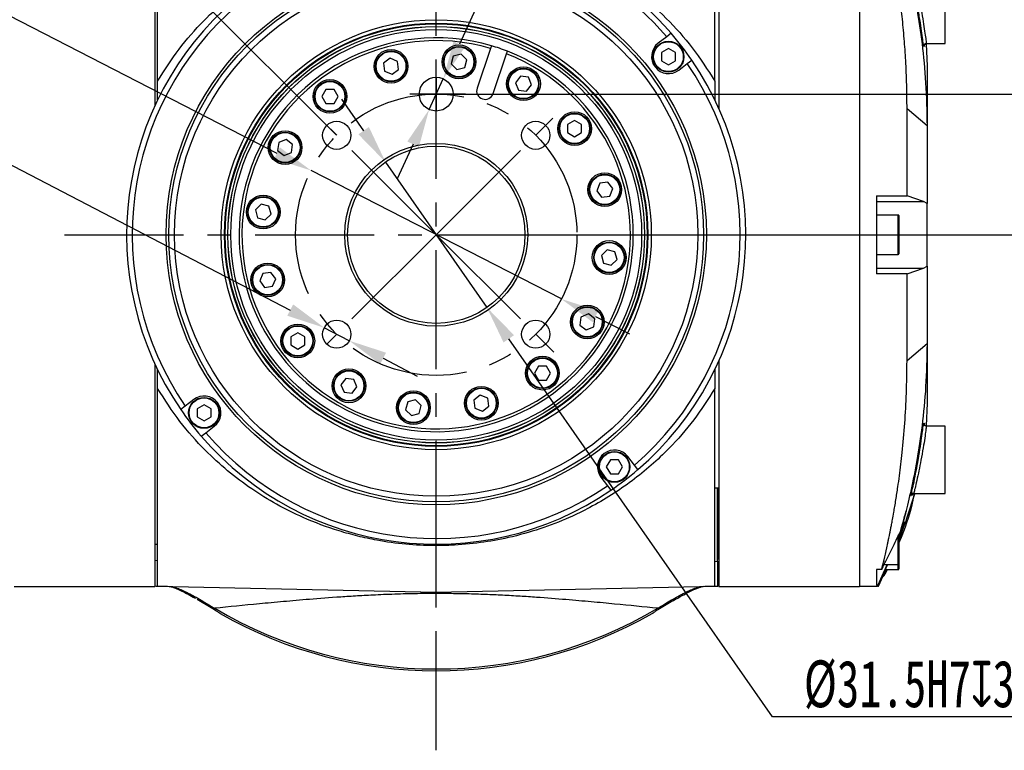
# Model space of a CAD drawing. Header units: millimetres. Extents: x 1654 to 2248, y 5204 to 5624.
# Tile 71 of 81: x 2052 to 2157, y 5286 to 5364. Entities that reach past the tile are written whole.
import ezdxf

# ---------------------------------------------------------------- set-up
doc = ezdxf.new("R2010")
doc.units = ezdxf.units.MM
doc.header["$PDSIZE"] = -1
doc.linetypes.add('CENTERX2', pattern=[20.32, 12.7, -2.54, 2.54, -2.54])
for name, color, linetype in [('运动空间02尺寸标注', 3, 'Continuous'), ('运动空间04中心线', 1, 'Continuous'), ('运动空间05模型', 7, 'Continuous')]:
    doc.layers.add(name, color=color, linetype=linetype)
doc.styles.add('SLDTEXTSTYLE0', font='TXT', dxfattribs={"width": 0.7})
doc.dimstyles.new('SLDDIMSTYLE1', dxfattribs={"dimtxt": 5, "dimasz": 4.08, "dimexe": 1, "dimexo": 0.0625, "dimgap": 0.875, "dimtad": 1, "dimlfac": 10, "dimrnd": 1e-09, "dimzin": 12, "dimdsep": 46, "dimtxsty": 'SLDTEXTSTYLE0', "dimsah": 1, "dimcen": 0.09, "dimadec": 0, "dimazin": 3, "dimtfac": 1, "dimtdec": 3, "dimtofl": 0, "dimtmove": 0, "dimatfit": 3, "dimfxl": 1, "dimfrac": 2, "dimtolj": 1, "dimtzin": 12, "dimarcsym": 0})

# ---------------------------------------------------------------- blocks, each defined once
blk = doc.blocks.new('*D145')
at = {"layer": 'Defpoints', "color": 0}
for p in [(2081.12, 5399.59), (2097.14, 5373.88), (2086.29, 5351.32), (2096.89, 5340.72), (2096.89, 5340.72)]:
    blk.add_point(p, dxfattribs=at)
at = {"layer": '运动空间02尺寸标注', "color": 0, "lineweight": -2}
for p, q in [((2097.14, 5373.94), (2097.35, 5402.66)), ((2086.24, 5351.37), (2053.09, 5384.52))]:
    blk.add_line(p, q, dxfattribs=at)
blk.add_arc((2096.89, 5340.72), 60.95, 93.4164, 131.1637, dxfattribs=at)
at = {"layer": '运动空间02尺寸标注', "color": 0}
for points in [[(2093.28, 5400.88), (2093.24, 5402.24), (2097.34, 5401.66)], [(2056.31, 5387.1), (2057.24, 5386.1), (2053.8, 5383.81)]]:
    blk.add_solid(points, dxfattribs=at)
at = {"layer": '运动空间02尺寸标注', "color": 0, "insert": (2072.5, 5400.23), "char_height": 5, "attachment_point": 5, "rotation": 22.2901, "style": 'SLDTEXTSTYLE0'}
blk.add_mtext('\\A1;45%%d', dxfattribs=at)
blk = doc.blocks.new('*D146')
at = {"layer": 'Defpoints', "color": 0}
for p in [(2083.55, 5347.57), (2110.24, 5333.87)]:
    blk.add_point(p, dxfattribs=at)
at = {"layer": '运动空间02尺寸标注', "color": 0, "lineweight": -2}
for p, q in [((2012.75, 5373.89), (2032.29, 5373.89)), ((2032.29, 5373.89), (2079.92, 5349.43)), ((2110.24, 5333.87), (2083.55, 5347.57)), ((2113.87, 5332), (2117.5, 5330.14))]:
    blk.add_line(p, q, dxfattribs=at)
at = {"layer": '运动空间02尺寸标注', "color": 0}
for points in [[(2079.61, 5348.83), (2080.23, 5350.04), (2083.55, 5347.57)], [(2114.18, 5332.61), (2113.56, 5331.4), (2110.24, 5333.87)]]:
    blk.add_solid(points, dxfattribs=at)
at = {"layer": '运动空间02尺寸标注', "color": 0, "insert": (2022.09, 5377.27), "char_height": 5, "attachment_point": 5, "style": 'SLDTEXTSTYLE0'}
blk.add_mtext('\\A1;%%c50%%p0.1', dxfattribs=at)
blk = doc.blocks.new('*D147')
at = {"layer": 'Defpoints', "color": 0}
for p in [(2096.89, 5355.72), (2096.89, 5340.72), (2160.88, 5340.72)]:
    blk.add_point(p, dxfattribs=at)
at = {"layer": '运动空间02尺寸标注', "color": 0, "lineweight": -2}
for p, q in [((2160.88, 5355.72), (2160.88, 5387.33)), ((2096.96, 5355.72), (2161.88, 5355.72)), ((2160.88, 5351.64), (2160.88, 5344.8)), ((2096.96, 5340.72), (2161.88, 5340.72))]:
    blk.add_line(p, q, dxfattribs=at)
at = {"layer": '运动空间02尺寸标注', "color": 0}
for points in [[(2161.56, 5351.64), (2160.2, 5351.64), (2160.88, 5355.72)], [(2160.2, 5344.8), (2161.56, 5344.8), (2160.88, 5340.72)]]:
    blk.add_solid(points, dxfattribs=at)
at = {"layer": '运动空间02尺寸标注', "color": 0, "insert": (2157.51, 5376.54), "char_height": 5, "attachment_point": 5, "rotation": 90, "style": 'SLDTEXTSTYLE0'}
blk.add_mtext('\\A1;25%%p0.02', dxfattribs=at)
blk = doc.blocks.new('*D148')
at = {"layer": 'Defpoints', "color": 0}
for p in [(2084.96, 5330.8), (2087.62, 5329.42)]:
    blk.add_point(p, dxfattribs=at)
at = {"layer": '运动空间02尺寸标注', "color": 0, "lineweight": -2}
for p, q in [((2001.23, 5353.66), (2040.99, 5353.66)), ((2040.99, 5353.66), (2081.34, 5332.69)), ((2087.62, 5329.42), (2084.96, 5330.8)), ((2091.24, 5327.54), (2094.86, 5325.65))]:
    blk.add_line(p, q, dxfattribs=at)
at = {"layer": '运动空间02尺寸标注', "color": 0}
for points in [[(2081.02, 5332.08), (2081.65, 5333.29), (2084.96, 5330.8)], [(2091.55, 5328.14), (2090.92, 5326.93), (2087.62, 5329.42)]]:
    blk.add_solid(points, dxfattribs=at)
at = {"layer": '运动空间02尺寸标注', "color": 0, "insert": (2020.67, 5357.84), "char_height": 5, "attachment_point": 5, "style": 'SLDTEXTSTYLE0'}
blk.add_mtext('\\A1;4-M6{\\famgdt|b0|i0|c0|p0;x}{8（均布）}', dxfattribs=at)
blk = doc.blocks.new('*D149')
at = {"layer": 'Defpoints', "color": 0}
for p in [(2097.65, 5357.35), (2096.14, 5354.08)]:
    blk.add_point(p, dxfattribs=at)
at = {"layer": '运动空间02尺寸标注', "color": 0, "lineweight": -2}
for p, q in [((2116.32, 5397.87), (2099.36, 5361.06)), ((2137.73, 5397.87), (2116.32, 5397.87)), ((2096.14, 5354.08), (2097.65, 5357.35)), ((2094.43, 5350.38), (2092.72, 5346.67))]:
    blk.add_line(p, q, dxfattribs=at)
at = {"layer": '运动空间02尺寸标注', "color": 0}
for points in [[(2098.74, 5361.34), (2099.97, 5360.77), (2097.65, 5357.35)], [(2095.05, 5350.09), (2093.81, 5350.66), (2096.14, 5354.08)]]:
    blk.add_solid(points, dxfattribs=at)
at = {"layer": '运动空间02尺寸标注', "color": 0, "insert": (2127.46, 5401.3), "char_height": 5, "attachment_point": 5, "style": 'SLDTEXTSTYLE0'}
blk.add_mtext('\\A1;%%c6H7{\\famgdt|b0|i0|c0|p0;x}{7}', dxfattribs=at)
blk = doc.blocks.new('*D150')
at = {"layer": 'Defpoints', "color": 0}
for p in [(2091.49, 5348.47), (2102.3, 5332.96)]:
    blk.add_point(p, dxfattribs=at)
at = {"layer": '运动空间02尺寸标注', "color": 0, "lineweight": -2}
for p, q in [((2089.16, 5351.82), (2086.82, 5355.17)), ((2091.49, 5348.47), (2102.3, 5332.96)), ((2132.74, 5289.29), (2104.63, 5329.62)), ((2165.81, 5289.29), (2132.74, 5289.29))]:
    blk.add_line(p, q, dxfattribs=at)
at = {"layer": '运动空间02尺寸标注', "color": 0}
for points in [[(2088.6, 5351.43), (2089.72, 5352.21), (2091.49, 5348.47)], [(2105.19, 5330.01), (2104.07, 5329.23), (2102.3, 5332.96)]]:
    blk.add_solid(points, dxfattribs=at)
at = {"layer": '运动空间02尺寸标注', "color": 0, "insert": (2149.71, 5292.72), "char_height": 5, "attachment_point": 5, "style": 'SLDTEXTSTYLE0'}
blk.add_mtext('\\A1;%%c31.5H7{\\famgdt|b0|i0|c0|p0;x}{3.5}', dxfattribs=at)

msp = doc.modelspace()

# ---------------------------------------------------------------- linework, layer by layer
at = {"layer": '运动空间04中心线', "color": 1, "linetype": 'CENTERX2'}
for p, q in [((2096.893769, 5285.733829), (2096.893769, 5390.747307)), ((2057.263047, 5340.717598), (2136.023155, 5340.717598))]:
    msp.add_line(p, q, dxfattribs=at)
at = {"layer": '运动空间04中心线', "linetype": 'CENTERX2'}
for p, q in [((2096.893769, 5357.517598), (2096.893769, 5353.917598)), ((2099.999498, 5355.717598), (2094.083928, 5355.717598)), ((2107.500371, 5351.3242), (2109.320322, 5353.144151)), ((2096.893769, 5340.717598), (2086.287167, 5351.3242)), ((2096.893769, 5340.717598), (2107.500371, 5351.3242)), ((2096.893769, 5340.717598), (2086.287167, 5330.110996)), ((2096.893769, 5340.717598), (2107.500371, 5330.110996)), ((2086.287167, 5330.110996), (2085.226507, 5329.050336)), ((2107.500371, 5330.110996), (2109.417313, 5328.194054))]:
    msp.add_line(p, q, dxfattribs=at)
msp.add_circle((2096.893769, 5340.717598), 15, dxfattribs=at)
at = {"layer": '运动空间05模型', "color": 7, "linetype": 'Continuous', "lineweight": 25}
for p, q in [((2066.893768, 5378.206796), (2066.893768, 5354.465325)), ((2126.593769, 5357.106177), (2126.593769, 5378.195472)), ((2127.013769, 5378.217598), (2127.013769, 5354.200387)), ((2142.013768, 5378.217598), (2142.013768, 5303.217596)), ((2067.193769, 5357.106177), (2067.193769, 5377.285721)), ((2151.13377, 5361.117597), (2151.13377, 5364.717598)), ((2121.462949, 5361.839042), (2120.550622, 5361.13899)), ((2121.939682, 5362.204855), (2121.462949, 5361.839042)), ((2102.689037, 5360.589812), (2101.248851, 5356.347162)), ((2102.785559, 5360.874155), (2102.689037, 5360.589812)), ((2121.646394, 5360.571955), (2120.900746, 5360.141455)), ((2122.392041, 5360.141455), (2121.646394, 5360.571955)), ((2149.106727, 5361.086984), (2149.213769, 5358.681936)), ((2149.139047, 5361.117597), (2151.13377, 5361.117597)), ((2091.967352, 5359.537453), (2091.284274, 5359.013309)), ((2092.762812, 5359.207963), (2091.967352, 5359.537453)), ((2098.712737, 5359.767292), (2098.489894, 5358.935629)), ((2099.544399, 5359.990135), (2098.712737, 5359.767292)), ((2100.153218, 5359.381316), (2099.544399, 5359.990135)), ((2099.930375, 5358.549654), (2100.153218, 5359.381316)), ((2102.953325, 5355.76857), (2104.393511, 5360.011221)), ((2104.393511, 5360.011221), (2104.490033, 5360.295565)), ((2120.900746, 5360.141455), (2120.900746, 5359.280455)), ((2122.392041, 5359.280455), (2122.392041, 5360.141455)), ((2123.65449, 5358.982971), (2124.131224, 5359.348782)), ((2091.284274, 5359.013309), (2091.396657, 5358.159675)), ((2092.192118, 5357.830185), (2092.875195, 5358.354328)), ((2092.875195, 5358.354328), (2092.762812, 5359.207963)), ((2098.489894, 5358.935629), (2099.098713, 5358.32681)), ((2099.098713, 5358.32681), (2099.930375, 5358.549654)), ((2120.900746, 5359.280455), (2121.646394, 5358.849955)), ((2121.646394, 5358.849955), (2122.392041, 5359.280455)), ((2122.742163, 5358.282919), (2123.65449, 5358.982971)), ((2091.396657, 5358.159675), (2092.192118, 5357.830185)), ((2105.864279, 5357.621131), (2105.340135, 5356.938054)), ((2106.717912, 5357.508747), (2105.864279, 5357.621131)), ((2107.047403, 5356.713288), (2106.717912, 5357.508747)), ((2085.140306, 5356.219619), (2084.709806, 5355.47397)), ((2086.001307, 5356.219619), (2085.140306, 5356.219619)), ((2086.431807, 5355.47397), (2086.001307, 5356.219619)), ((2105.340135, 5356.938054), (2105.669625, 5356.142593)), ((2105.669625, 5356.142593), (2106.52326, 5356.03021)), ((2106.52326, 5356.03021), (2107.047403, 5356.713288)), ((2084.709806, 5355.47397), (2085.140306, 5354.728323)), ((2086.001307, 5354.728323), (2086.431807, 5355.47397)), ((2085.140306, 5354.728323), (2086.001307, 5354.728323)), ((2147.082723, 5344.868697), (2147.082723, 5354.151439)), ((2149.213769, 5352.334164), (2147.082723, 5354.151439)), ((2111.650141, 5352.901561), (2110.904493, 5352.47106)), ((2110.904493, 5352.47106), (2110.904493, 5351.61006)), ((2112.395789, 5352.47106), (2111.650141, 5352.901561)), ((2112.395789, 5351.61006), (2112.395789, 5352.47106)), ((2149.213769, 5352.334164), (2149.213769, 5344.056812)), ((2110.904493, 5351.61006), (2111.650141, 5351.179561)), ((2111.650141, 5351.179561), (2112.395789, 5351.61006)), ((2080.102619, 5350.541742), (2079.990236, 5349.688108)), ((2080.89808, 5350.871232), (2080.102619, 5350.541742)), ((2081.581157, 5350.347088), (2080.89808, 5350.871232)), ((2081.468774, 5349.493455), (2081.581157, 5350.347088)), ((2079.990236, 5349.688108), (2080.673313, 5349.163964)), ((2080.673313, 5349.163964), (2081.468774, 5349.493455)), ((2114.335845, 5346.21471), (2114.006355, 5345.419249)), ((2115.18948, 5346.327093), (2114.335845, 5346.21471)), ((2115.713624, 5345.644015), (2115.18948, 5346.327093)), ((2115.384133, 5344.848555), (2115.713624, 5345.644015)), ((2114.006355, 5345.419249), (2114.530499, 5344.736172)), ((2114.530499, 5344.736172), (2115.384133, 5344.848555)), ((2143.813767, 5344.868697), (2147.082723, 5344.868697)), ((2143.813767, 5344.868697), (2143.813767, 5336.566499)), ((2148.851126, 5344.282563), (2147.082723, 5344.868697)), ((2078.230051, 5343.977047), (2077.621232, 5343.368229)), ((2079.061715, 5343.754204), (2078.230051, 5343.977047)), ((2079.284557, 5342.922542), (2079.061715, 5343.754204)), ((2143.813767, 5344.282563), (2148.851126, 5344.282563)), ((2149.213769, 5344.056812), (2148.851126, 5344.282563)), ((2149.213769, 5337.378384), (2149.213769, 5344.056812)), ((2077.621232, 5343.368229), (2077.844077, 5342.536566)), ((2077.844077, 5342.536566), (2078.675738, 5342.313723)), ((2078.675738, 5342.313723), (2079.284557, 5342.922542)), ((2146.153771, 5342.817598), (2143.813767, 5342.817598)), ((2146.213768, 5342.757598), (2146.213768, 5339.30957)), ((2115.111801, 5339.121473), (2114.502982, 5338.512654)), ((2114.502982, 5338.512654), (2114.725824, 5337.680992)), ((2115.943462, 5338.89863), (2115.111801, 5339.121473)), ((2116.166306, 5338.066968), (2115.943462, 5338.89863)), ((2143.813767, 5338.617598), (2146.153771, 5338.617598)), ((2146.213768, 5339.30957), (2146.213768, 5338.677598)), ((2114.725824, 5337.680992), (2115.557487, 5337.458149)), ((2115.557487, 5337.458149), (2116.166306, 5338.066968)), ((2148.851126, 5337.152633), (2149.213769, 5337.378384)), ((2149.213769, 5337.378384), (2149.213769, 5329.101033)), ((2078.403404, 5336.586641), (2078.073915, 5335.791181)), ((2079.25704, 5336.699024), (2078.403404, 5336.586641)), ((2079.781182, 5336.015947), (2079.25704, 5336.699024)), ((2143.813767, 5337.152633), (2148.851126, 5337.152633)), ((2147.082723, 5336.566499), (2143.813767, 5336.566499)), ((2147.082723, 5336.566499), (2148.851126, 5337.152633)), ((2147.082723, 5327.283758), (2147.082723, 5336.566499)), ((2078.073915, 5335.791181), (2078.598059, 5335.108103)), ((2078.598059, 5335.108103), (2079.451692, 5335.220487)), ((2079.451692, 5335.220487), (2079.781182, 5336.015947)), ((2113.114224, 5332.271233), (2112.318764, 5331.941742)), ((2113.797301, 5331.747089), (2113.114224, 5332.271233)), ((2112.318764, 5331.941742), (2112.206382, 5331.088108)), ((2112.206382, 5331.088108), (2112.889459, 5330.563964)), ((2113.684919, 5330.893455), (2113.797301, 5331.747089)), ((2082.137397, 5330.255635), (2081.39175, 5329.825135)), ((2082.883044, 5329.825135), (2082.137397, 5330.255635)), ((2112.889459, 5330.563964), (2113.684919, 5330.893455)), ((2081.39175, 5329.825135), (2081.39175, 5328.964136)), ((2081.39175, 5328.964136), (2082.137397, 5328.533636)), ((2082.137397, 5328.533636), (2082.883044, 5328.964136)), ((2082.883044, 5328.964136), (2082.883044, 5329.825135)), ((2149.213769, 5329.101033), (2147.082723, 5327.283758)), ((2066.893768, 5326.969871), (2066.893768, 5303.217596)), ((2127.013769, 5327.23481), (2127.013769, 5303.217596)), ((2107.786232, 5326.706874), (2107.355732, 5325.961226)), ((2107.355732, 5325.961226), (2107.786232, 5325.215578)), ((2108.647231, 5326.706874), (2107.786232, 5326.706874)), ((2109.077731, 5325.961226), (2108.647231, 5326.706874)), ((2108.647231, 5325.215578), (2109.077731, 5325.961226)), ((2087.264279, 5325.404985), (2086.740135, 5324.721908)), ((2086.740135, 5324.721908), (2087.069625, 5323.926448)), ((2088.117913, 5325.292603), (2087.264279, 5325.404985)), ((2088.447403, 5324.497143), (2088.117913, 5325.292603)), ((2107.786232, 5325.215578), (2108.647231, 5325.215578)), ((2067.193769, 5303.239724), (2067.193769, 5324.32902)), ((2087.069625, 5323.926448), (2087.923259, 5323.814066)), ((2087.923259, 5323.814066), (2088.447403, 5324.497143)), ((2101.59542, 5323.605012), (2100.912343, 5323.080868)), ((2102.39088, 5323.275522), (2101.59542, 5323.605012)), ((2126.593769, 5303.239724), (2126.593769, 5324.32902)), ((2071.045374, 5323.152277), (2070.133048, 5322.452226)), ((2072.141144, 5322.585242), (2071.395496, 5322.154743)), ((2072.886793, 5322.154743), (2072.141144, 5322.585242)), ((2093.857163, 5322.885542), (2093.63432, 5322.05388)), ((2094.688825, 5323.108385), (2093.857163, 5322.885542)), ((2095.297644, 5322.499567), (2094.688825, 5323.108385)), ((2100.912343, 5323.080868), (2101.024726, 5322.227234)), ((2102.503264, 5322.421888), (2102.39088, 5323.275522)), ((2149.213769, 5322.753262), (2149.110696, 5320.346755)), ((2070.133048, 5322.452226), (2069.656314, 5322.086413)), ((2071.395496, 5322.154743), (2071.395496, 5321.293742)), ((2072.886793, 5321.293742), (2072.886793, 5322.154743)), ((2093.63432, 5322.05388), (2094.243139, 5321.445061)), ((2094.243139, 5321.445061), (2095.074801, 5321.667904)), ((2095.074801, 5321.667904), (2095.297644, 5322.499567)), ((2101.024726, 5322.227234), (2101.820186, 5321.897745)), ((2101.820186, 5321.897745), (2102.503264, 5322.421888)), ((2071.395496, 5321.293742), (2072.141144, 5320.863241)), ((2072.141144, 5320.863241), (2072.886793, 5321.293742)), ((2071.847855, 5319.230341), (2072.324589, 5319.596154)), ((2072.324589, 5319.596154), (2073.236915, 5320.296207)), ((2151.13377, 5320.317597), (2149.138739, 5320.317597)), ((2151.13377, 5316.717599), (2151.13377, 5320.317597)), ((2115.456625, 5316.710623), (2115.026125, 5315.964973)), ((2116.317626, 5316.710623), (2115.456625, 5316.710623)), ((2116.748126, 5315.964973), (2116.317626, 5316.710623)), ((2118.015215, 5316.148418), (2117.31516, 5317.060745)), ((2151.13377, 5313.117598), (2151.13377, 5316.717599)), ((2115.026125, 5315.964973), (2115.456625, 5315.219326)), ((2115.456625, 5315.219326), (2116.317626, 5315.219326)), ((2116.317626, 5315.219326), (2116.748126, 5315.964973)), ((2118.381026, 5315.671685), (2118.015215, 5316.148418)), ((2114.45909, 5314.869204), (2115.159142, 5313.956877)), ((2115.159142, 5313.956877), (2115.524954, 5313.480143)), ((2126.593769, 5313.717597), (2127.013769, 5313.717597)), ((2126.893769, 5313.717597), (2126.893769, 5307.732947)), ((2147.902196, 5313.174546), (2147.042704, 5310.440537)), ((2147.630747, 5313.060856), (2147.661848, 5313.195718)), ((2147.801412, 5313.117598), (2151.13377, 5313.117598)), ((2146.378366, 5309.065145), (2146.460137, 5309.347751)), ((2146.213768, 5308.734256), (2146.213768, 5306.014684)), ((2066.893768, 5307.717598), (2067.193769, 5307.717598)), ((2096.893769, 5302.617599), (2096.893769, 5307.561659)), ((2127.013769, 5307.732947), (2126.893769, 5307.732947)), ((2126.893769, 5307.732947), (2126.893769, 5306.069765)), ((2146.213768, 5306.014684), (2146.213768, 5305.617652)), ((2144.385806, 5305.018234), (2143.813767, 5305.018234)), ((2143.813767, 5305.018234), (2143.813767, 5303.33556)), ((2144.791544, 5305.017597), (2143.964767, 5303.217596)), ((2144.822104, 5305.017597), (2143.992322, 5303.217596)), ((2144.652177, 5305.557653), (2146.153771, 5305.557653)), ((2144.78242, 5305.017597), (2146.153771, 5305.017597)), ((2146.213768, 5305.617652), (2146.213768, 5305.077598)), ((2127.013769, 5303.817597), (2126.893769, 5303.817597)), ((2051.893767, 5303.217596), (2059.093768, 5303.217596)), ((2059.093768, 5303.217596), (2066.893768, 5303.217596)), ((2068.250068, 5303.217596), (2066.998781, 5303.217596)), ((2067.193769, 5303.239724), (2096.893769, 5302.617599)), ((2096.893769, 5302.617599), (2126.593769, 5303.239724)), ((2126.893769, 5303.217596), (2125.53747, 5303.217596)), ((2126.908763, 5303.217596), (2126.893769, 5303.217596)), ((2127.013769, 5303.217596), (2136.013769, 5303.217596)), ((2136.013769, 5303.217596), (2142.013768, 5303.217596)), ((2143.924838, 5303.217596), (2142.013768, 5303.217596)), ((2143.813767, 5303.33556), (2143.954856, 5303.33556)), ((2143.924838, 5303.217596), (2143.954856, 5303.33556)), ((2071.41749, 5301.834104), (2071.421295, 5301.831891)), ((2073.078196, 5300.836738), (2071.421277, 5301.83186)), ((2122.125092, 5301.687928), (2120.709346, 5300.836742)), ((2073.203587, 5300.757255), (2073.078381, 5300.836621)), ((2073.193486, 5300.928737), (2073.277973, 5300.882733)), ((2120.509564, 5300.882733), (2120.594051, 5300.928737)), ((2120.709152, 5300.836617), (2120.583951, 5300.757255))]:
    msp.add_line(p, q, dxfattribs=at)
at = {"layer": '运动空间05模型', "linetype": 'CENTERX2'}
msp.add_line((2086.287167, 5351.3242), (2084.926041, 5352.685326), dxfattribs=at)
at = {"layer": '运动空间05模型', "color": 8, "linetype": 'Continuous', "lineweight": 25}
for p, q in [((2146.153771, 5339.268158), (2146.153771, 5342.817598)), ((2146.153771, 5338.617598), (2146.153771, 5339.268158)), ((2148.836275, 5320.578091), (2148.840571, 5320.597052)), ((2148.923599, 5320.575963), (2148.927806, 5320.59464)), ((2146.153771, 5305.96636), (2146.153771, 5308.626887)), ((2066.893768, 5306.000913), (2067.193769, 5305.975401)), ((2126.593769, 5305.874639), (2126.893769, 5305.900447)), ((2146.153771, 5305.557653), (2146.153771, 5305.96636)), ((2144.997998, 5305.557653), (2143.924838, 5303.217596)), ((2146.153771, 5305.235842), (2146.153771, 5305.557653)), ((2146.153771, 5305.017597), (2146.153771, 5305.235842))]:
    msp.add_line(p, q, dxfattribs=at)
at = {"layer": '运动空间05模型', "color": 7, "linetype": 'Continuous', "lineweight": 25, "flags": 128}
for points in [[(2144.97874, 5305.557653), (2144.549663, 5304.626408), (2143.954767, 5303.33556)], [(2143.955482, 5303.217596), (2144.828599, 5305.118115), (2145.030533, 5305.557653)], [(2143.991955, 5303.217596), (2144.497932, 5304.315525), (2144.821491, 5305.017597)], [(2073.277973, 5300.882733), (2073.265932, 5300.86242), (2073.254663, 5300.843412), (2073.244171, 5300.825714), (2073.234466, 5300.809343), (2073.22555, 5300.794305), (2073.217429, 5300.780603), (2073.210107, 5300.768252), (2073.203587, 5300.757255)], [(2120.509564, 5300.882733), (2120.521607, 5300.86242), (2120.532877, 5300.843412), (2120.543367, 5300.825714), (2120.553072, 5300.809343), (2120.561988, 5300.794305), (2120.570108, 5300.780603), (2120.577431, 5300.768252), (2120.583951, 5300.757255)]]:
    msp.add_lwpolyline(points, dxfattribs=at)
at = {"layer": '运动空间05模型', "color": 7, "linetype": 'Continuous', "lineweight": 25}
for centre, radius in [((2096.893769, 5340.717598), 28.8), ((2096.893769, 5340.717598), 28.5), ((2096.893769, 5340.717598), 27.893782), ((2096.893769, 5340.717598), 22.925929), ((2096.893769, 5340.717598), 22.5654), ((2096.893769, 5340.717598), 22.494), ((2096.893769, 5340.717598), 22.211936), ((2096.893769, 5340.717598), 22.2), ((2096.893769, 5340.717598), 22.199854), ((2096.893769, 5340.717598), 21.9), ((2092.079735, 5358.683819), 1.8), ((2099.321556, 5359.158473), 1.8), ((2099.321556, 5359.158473), 1.65), ((2099.321556, 5359.158473), 1.59), ((2121.646393, 5359.710955), 1.65), ((2121.646393, 5359.710955), 1.59), ((2092.079735, 5358.683819), 1.65), ((2092.079735, 5358.683819), 1.59), ((2106.193769, 5356.825671), 1.8), ((2106.193769, 5356.825671), 1.65), ((2106.193769, 5356.825671), 1.59), ((2085.570806, 5355.47397), 1.8), ((2096.893769, 5355.717598), 1.8), ((2085.570806, 5355.47397), 1.65), ((2085.570806, 5355.47397), 1.59), ((2111.650141, 5352.040561), 1.8), ((2111.650141, 5352.040561), 1.65), ((2111.650141, 5352.040561), 1.59), ((2086.287167, 5351.3242), 1.5), ((2107.500371, 5351.3242), 1.5), ((2080.785696, 5350.017598), 1.8), ((2080.785696, 5350.017598), 1.65), ((2080.785696, 5350.017598), 1.59), ((2096.893769, 5340.717598), 9.75), ((2096.893769, 5340.717598), 9.45), ((2114.859989, 5345.531632), 1.8), ((2114.859989, 5345.531632), 1.65), ((2114.859989, 5345.531632), 1.59), ((2078.452895, 5343.145385), 1.8), ((2078.452895, 5343.145385), 1.65), ((2078.452895, 5343.145385), 1.59), ((2115.334643, 5338.289811), 1.8), ((2115.334643, 5338.289811), 1.65), ((2115.334643, 5338.289811), 1.59), ((2078.927549, 5335.903564), 1.8), ((2078.927549, 5335.903564), 1.65), ((2078.927549, 5335.903564), 1.59), ((2113.001841, 5331.417598), 1.8), ((2113.001841, 5331.417598), 1.65), ((2113.001841, 5331.417598), 1.59), ((2082.137397, 5329.394636), 1.8), ((2082.137397, 5329.394636), 1.65), ((2082.137397, 5329.394636), 1.59), ((2086.287167, 5330.110996), 1.5), ((2107.500371, 5330.110996), 1.5), ((2108.216732, 5325.961226), 1.8), ((2108.216732, 5325.961226), 1.65), ((2108.216732, 5325.961226), 1.59), ((2087.593769, 5324.609526), 1.8), ((2087.593769, 5324.609526), 1.65), ((2087.593769, 5324.609526), 1.59), ((2094.465982, 5322.276724), 1.8), ((2094.465982, 5322.276724), 1.65), ((2094.465982, 5322.276724), 1.59), ((2101.707803, 5322.751378), 1.8), ((2101.707803, 5322.751378), 1.65), ((2101.707803, 5322.751378), 1.59), ((2072.141145, 5321.724242), 1.65), ((2072.141145, 5321.724242), 1.59), ((2115.887126, 5315.964974), 1.65), ((2115.887126, 5315.964974), 1.59)]:
    msp.add_circle(centre, radius, dxfattribs=at)
for centre, radius, start, end in [((2096.893769, 5340.717598), 32.4, 40.68473854, 69.65824582), ((2096.893769, 5340.717598), 33, 40.62677611, 69.68719405), ((2096.893769, 5340.717598), 33, 130.62677611, 214.37322389), ((2096.893769, 5340.717598), 32.4, 130.68473854, 214.31526146), ((2096.893769, 5340.717598), 21, 73.70628572, 68.79371428), ((2096.893769, 5340.717598), 20.7, 73.74190637, 68.75809363), ((2096.893769, 5340.717598), 33, 34.37322389, 40.62677611), ((2096.893769, 5340.717598), 21, 68.79371428, 73.70628572), ((2121.646393, 5359.710955), 1.8, 127.5, 307.5), ((2096.893769, 5340.717598), 33, 310.62677611, 34.37322389), ((2096.893769, 5340.717598), 32.4, 310.68473854, 34.31526146), ((2102.101088, 5356.057866), 0.9, 161.25, 341.25), ((2146.153769, 5342.757598), 0.06, 0, 90), ((2146.153769, 5338.677598), 0.06, 270, 0), ((2072.141145, 5321.724242), 1.8, 307.5, 127.5), ((2096.893769, 5340.717598), 33, 214.37322389, 220.62677611), ((2096.893769, 5340.717598), 32.4, 220.68473854, 304.31526146), ((2096.893769, 5340.717598), 33, 220.62677611, 304.37322389), ((2115.887126, 5315.964974), 1.8, 37.5, 217.5), ((2096.893769, 5340.717598), 33, 304.37322389, 310.62677611), ((2146.153769, 5305.617653), 0.06, 270, 0), ((2146.153769, 5305.077598), 0.06, 270, 0), ((2096.893769, 5340.717598), 46.308988, 239.33874293, 300.66125707), ((2096.893769, 5340.717598), 46.5, 240.30555154, 299.69444846)]:
    msp.add_arc(centre, radius, start, end, dxfattribs=at)
for points, knots in [([(2147.082723, 5354.151439), (2147.075643, 5355.012409), (2147.061202, 5356.768539), (2146.952925, 5359.259911), (2146.787923, 5361.691198), (2146.573891, 5363.975433), (2146.317948, 5366.140251), (2146.037051, 5368.133424), (2145.737742, 5369.977735), (2145.451233, 5371.549993), (2145.192708, 5372.852593), (2144.96619, 5373.923278), (2144.755741, 5374.865935), (2144.557908, 5375.713188), (2144.44353, 5376.180915), (2144.385806, 5376.416962)], [0, 0, 0, 0, 0.082969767, 0.1692342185, 0.2509439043, 0.3383057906, 0.4220722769, 0.5057831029, 0.5899163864, 0.6744730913, 0.7421222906, 0.8059911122, 0.8700756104, 0.9344310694, 1, 1, 1, 1]), ([(2067.193769, 5357.106177), (2067.93314, 5358.265549), (2069.412274, 5360.584904), (2071.97905, 5363.487797), (2074.683653, 5365.982546), (2077.513121, 5368.083474), (2080.248437, 5369.710044), (2083.057069, 5371.065344), (2085.935432, 5372.168969), (2089.112405, 5373.047594), (2092.300434, 5373.609017), (2094.872195, 5373.845804), (2096.407075, 5373.86686), (2096.893769, 5373.873537)], [0, 0, 0, 0, 0.114872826, 0.229806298, 0.3330671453, 0.4365581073, 0.5398356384, 0.6119949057, 0.7067927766, 0.80147679, 0.8820996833, 0.9626150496, 1, 1, 1, 1]), ([(2096.893769, 5373.873537), (2096.942301, 5373.873411), (2098.027449, 5373.870592), (2100.159652, 5373.760584), (2103.13626, 5373.350616), (2105.920156, 5372.723076), (2108.509256, 5371.923754), (2111.499377, 5370.74343), (2114.803384, 5369.043887), (2118.295806, 5366.666069), (2121.440794, 5363.881927), (2124.269567, 5360.737139), (2125.819188, 5358.316258), (2126.593769, 5357.106177)], [0, 0, 0, 0, 0.0037319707, 0.0834445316, 0.1632380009, 0.238017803, 0.3130871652, 0.3880433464, 0.5118138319, 0.6359935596, 0.7597919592, 0.8799316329, 1, 1, 1, 1]), ([(2146.378366, 5372.370047), (2146.387376, 5372.338751), (2146.537277, 5371.81806), (2146.894013, 5370.534371), (2147.511235, 5368.004186), (2148.146485, 5364.862079), (2148.704656, 5361.153282), (2149.123734, 5356.978908), (2149.183716, 5353.884536), (2149.213769, 5352.334164)], [0, 0, 0, 0, 0.0104542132, 0.1739310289, 0.3371700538, 0.5020437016, 0.6663730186, 0.8328429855, 1, 1, 1, 1]), ([(2148.828609, 5360.918235), (2148.813893, 5361.040111), (2148.782942, 5361.296463), (2148.672873, 5362.164078), (2148.507621, 5363.337323), (2148.355671, 5364.245729), (2148.276082, 5364.721534)], [0, 0, 0, 0, 0.225889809, 0.4751315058, 0.7250847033, 1, 1, 1, 1]), ([(2148.815805, 5361.098033), (2148.829605, 5360.966064), (2148.849912, 5360.77187), (2148.843058, 5360.819951), (2148.840862, 5360.835357)], [0, 0, 0, 0, 0.6795710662, 1, 1, 1, 1]), ([(2148.907729, 5361.075089), (2148.919157, 5360.956226), (2148.936541, 5360.775406), (2148.930225, 5360.821949), (2148.92806, 5360.837896)], [0, 0, 0, 0, 0.6573523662, 1, 1, 1, 1]), ([(2148.932383, 5361.024207), (2148.938968, 5361.03265), (2148.966951, 5361.068526), (2149.042692, 5361.107103), (2149.11198, 5361.113838), (2149.146634, 5361.117206)], [0, 0, 0, 0, 0.1333179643, 0.566530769, 1, 1, 1, 1]), ([(2149.020802, 5361.026158), (2149.026646, 5361.033613), (2149.05385, 5361.068315), (2149.128993, 5361.106783), (2149.198888, 5361.113974), (2149.234319, 5361.117619)], [0, 0, 0, 0, 0.1188593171, 0.5533275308, 1, 1, 1, 1]), ([(2149.213769, 5358.681936), (2149.213769, 5358.608901), (2149.213769, 5358.462804), (2149.213769, 5357.495372), (2149.213769, 5356.25338), (2149.213769, 5354.854863), (2149.213769, 5353.557982), (2149.213769, 5352.53335), (2149.213769, 5352.400551), (2149.213769, 5352.334164)], [0, 0, 0, 0, 0.1399338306, 0.2799217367, 0.4199658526, 0.5600338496, 0.7067492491, 0.8534039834, 1, 1, 1, 1]), ([(2067.193769, 5355.101964), (2067.193769, 5355.115196), (2067.193769, 5355.150029), (2067.193769, 5355.488481), (2067.193769, 5356.138388), (2067.193769, 5356.773054), (2067.193769, 5357.106177)], [0, 0, 0, 0, 0.0963913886, 0.2537541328, 0.6083104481, 1, 1, 1, 1]), ([(2126.593769, 5357.106177), (2126.593769, 5356.620631), (2126.593769, 5355.97857), (2126.593769, 5355.362515), (2126.593769, 5355.130218), (2126.593769, 5355.107579), (2126.593769, 5355.101964)], [0, 0, 0, 0, 0.56963996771, 0.75326131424, 0.93880879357, 1, 1, 1, 1]), ([(2149.213769, 5329.101033), (2149.183992, 5327.557559), (2149.12461, 5324.479622), (2148.707945, 5320.307707), (2148.151458, 5316.601085), (2147.515055, 5313.447817), (2146.898775, 5310.919131), (2146.539611, 5309.625427), (2146.388937, 5309.101878), (2146.378366, 5309.065147)], [0, 0, 0, 0, 0.1664010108, 0.3318306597, 0.4972886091, 0.6612434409, 0.825423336, 0.9877520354, 1, 1, 1, 1]), ([(2149.213769, 5329.101033), (2149.213769, 5329.041175), (2149.213769, 5328.921436), (2149.213769, 5327.979716), (2149.213769, 5326.751217), (2149.213769, 5325.353614), (2149.213769, 5324.044334), (2149.213769, 5322.993764), (2149.213769, 5322.833418), (2149.213769, 5322.753262)], [0, 0, 0, 0, 0.139931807, 0.2799160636, 0.4199575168, 0.5600253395, 0.7067432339, 0.8534018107, 1, 1, 1, 1]), ([(2144.385806, 5305.018234), (2144.466999, 5305.351251), (2144.62911, 5306.016161), (2144.846653, 5306.971326), (2144.994825, 5307.652151), (2145.066661, 5307.988252), (2145.136797, 5308.322793), (2145.206301, 5308.660129), (2145.27673, 5309.008414), (2145.354478, 5309.401525), (2145.440265, 5309.845981), (2145.547311, 5310.415931), (2145.662406, 5311.053692), (2145.785288, 5311.765905), (2145.89564, 5312.435445), (2146.005383, 5313.132921), (2146.131098, 5313.9736), (2146.274907, 5315.005622), (2146.428799, 5316.226936), (2146.635087, 5318.059351), (2146.856256, 5320.554413), (2147.044731, 5323.826778), (2147.069976, 5326.123859), (2147.082723, 5327.283758)], [0, 0, 0, 0, 0.0907928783, 0.1812794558, 0.201534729, 0.2226410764, 0.244098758, 0.2620042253, 0.2818146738, 0.3035301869, 0.3271506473, 0.3532494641, 0.3922421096, 0.422525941, 0.4556025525, 0.4852017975, 0.5162970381, 0.5653282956, 0.6150108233, 0.6635852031, 0.7780427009, 0.8879239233, 1, 1, 1, 1]), ([(2067.193769, 5324.32902), (2067.193769, 5324.814566), (2067.193769, 5325.456627), (2067.193769, 5326.07268), (2067.193769, 5326.304978), (2067.193769, 5326.327617), (2067.193769, 5326.333232)], [0, 0, 0, 0, 0.56964001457, 0.75326111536, 0.93880878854, 1, 1, 1, 1]), ([(2126.593769, 5326.333232), (2126.593769, 5326.32), (2126.593769, 5326.285167), (2126.593769, 5325.946716), (2126.593769, 5325.296809), (2126.593769, 5324.662143), (2126.593769, 5324.32902)], [0, 0, 0, 0, 0.0963913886, 0.2537541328, 0.6083104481, 1, 1, 1, 1]), ([(2096.893769, 5307.561659), (2096.83046, 5307.561851), (2095.746901, 5307.565132), (2093.603181, 5307.674366), (2090.867181, 5308.055524), (2088.513173, 5308.562297), (2085.841858, 5309.304425), (2082.932564, 5310.400371), (2079.856671, 5311.935788), (2077.16984, 5313.598942), (2074.625468, 5315.515491), (2072.048948, 5317.88095), (2069.486021, 5320.744034), (2067.961613, 5323.128144), (2067.193769, 5324.32902)], [0, 0, 0, 0, 0.0048677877, 0.0833145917, 0.1641055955, 0.2203132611, 0.2765435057, 0.3917755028, 0.4834469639, 0.5751343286, 0.6693611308, 0.7635785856, 0.8809146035, 1, 1, 1, 1]), ([(2126.593769, 5324.32902), (2125.866496, 5323.186866), (2124.401013, 5320.885381), (2122.057852, 5318.226708), (2119.831067, 5316.109593), (2117.782992, 5314.45119), (2115.605191, 5312.947888), (2113.364466, 5311.645741), (2110.838565, 5310.417412), (2107.971734, 5309.305199), (2104.799613, 5308.416699), (2101.597231, 5307.838562), (2098.989923, 5307.592102), (2097.408855, 5307.56914), (2096.893769, 5307.561659)], [0, 0, 0, 0, 0.1130895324, 0.2278799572, 0.3045382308, 0.3812017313, 0.4593243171, 0.537443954, 0.6082444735, 0.7028245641, 0.7986709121, 0.8785631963, 0.9604379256, 1, 1, 1, 1]), ([(2148.276082, 5316.713663), (2148.282356, 5316.749825), (2148.36525, 5317.227685), (2148.513883, 5318.14813), (2148.679727, 5319.32175), (2148.784266, 5320.145103), (2148.833746, 5320.568137), (2148.836189, 5320.577752), (2148.836275, 5320.578091)], [0, 0, 0, 0, 0.0201543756, 0.2663238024, 0.5103506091, 0.751712, 0.9912584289, 1, 1, 1, 1]), ([(2148.840571, 5320.597052), (2148.842868, 5320.612616), (2148.849205, 5320.655543), (2148.827871, 5320.452664), (2148.814272, 5320.323344)], [0, 0, 0, 0, 0.3625747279, 1, 1, 1, 1]), ([(2148.899244, 5320.367028), (2148.910306, 5320.464902), (2148.922572, 5320.573427), (2148.923507, 5320.575736), (2148.923599, 5320.575963)], [0, 0, 0, 0, 0.9018548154, 1, 1, 1, 1]), ([(2148.927806, 5320.59464), (2148.930066, 5320.610711), (2148.936018, 5320.653027), (2148.917454, 5320.461103), (2148.905941, 5320.34207)], [0, 0, 0, 0, 0.3797929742, 1, 1, 1, 1]), ([(2149.142217, 5320.321687), (2149.118296, 5320.321855), (2149.060039, 5320.322264), (2148.985689, 5320.356393), (2148.946832, 5320.39424), (2148.932437, 5320.40826)], [0, 0, 0, 0, 0.3048735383, 0.7424841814, 1, 1, 1, 1]), ([(2149.232478, 5320.319873), (2149.201983, 5320.321576), (2149.138581, 5320.325118), (2149.065319, 5320.361389), (2149.032051, 5320.395872), (2149.02154, 5320.406767)], [0, 0, 0, 0, 0.38797555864, 0.8066376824, 1, 1, 1, 1]), ([(2147.537375, 5313.059012), (2147.567035, 5313.189652), (2147.630106, 5313.467462), (2147.822879, 5314.346195), (2148.051975, 5315.466906), (2148.203091, 5316.307595), (2148.276082, 5316.713663)], [0, 0, 0, 0, 0.2296144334, 0.4882817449, 0.7528310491, 1, 1, 1, 1]), ([(2126.893769, 5305.900447), (2126.893769, 5306.230393), (2126.893769, 5307.979766), (2126.893769, 5310.599746), (2126.893769, 5312.863616), (2126.893769, 5313.717597)], [0, 0, 0, 0, 0.1264581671, 0.6704807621, 1, 1, 1, 1]), ([(2147.854622, 5313.196828), (2147.805504, 5312.935802), (2147.510484, 5311.368015), (2146.946669, 5309.600461), (2146.328576, 5308.1515), (2146.232132, 5307.925411)], [0, 0, 0, 0, 0.14426239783, 0.86647486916, 1, 1, 1, 1]), ([(2147.57363, 5313.177791), (2147.539091, 5313.036835), (2147.494764, 5312.855928), (2147.507027, 5312.914126), (2147.509735, 5312.926978)], [0, 0, 0, 0, 0.7791669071, 1, 1, 1, 1]), ([(2147.667225, 5313.174662), (2147.63217, 5313.035953), (2147.587195, 5312.857994), (2147.599668, 5312.915785), (2147.602419, 5312.928532)], [0, 0, 0, 0, 0.77944166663, 1, 1, 1, 1]), ([(2147.653662, 5313.079146), (2147.67087, 5313.089067), (2147.717191, 5313.115772), (2147.771359, 5313.116237), (2147.805404, 5313.11653)], [0, 0, 0, 0, 0.3714828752, 1, 1, 1, 1]), ([(2147.747249, 5313.079824), (2147.762642, 5313.088877), (2147.808349, 5313.115757), (2147.86225, 5313.116732), (2147.897998, 5313.117379)], [0, 0, 0, 0, 0.336776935, 1, 1, 1, 1]), ([(2146.460137, 5309.347751), (2146.555067, 5309.68428), (2146.745026, 5310.357698), (2146.920432, 5311.022663), (2146.997306, 5311.315461), (2146.969549, 5311.201151), (2146.84443, 5310.713201), (2146.623446, 5309.897589), (2146.401371, 5309.10756), (2146.248466, 5308.60849), (2146.213768, 5308.495238)], [0, 0, 0, 0, 0.1403480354, 0.2808459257, 0.4178441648, 0.5519243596, 0.6853801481, 0.8204691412, 0.9592595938, 1, 1, 1, 1]), ([(2146.213768, 5308.353172), (2146.306748, 5308.651286), (2146.505955, 5309.289988), (2146.678692, 5309.88131), (2146.760402, 5310.160315), (2146.74417, 5310.100002), (2146.741966, 5310.091812)], [0, 0, 0, 0, 0.2933213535, 0.6284348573, 0.9495428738, 1, 1, 1, 1]), ([(2146.85157, 5310.113745), (2146.835806, 5310.059514), (2146.804259, 5309.950985), (2146.607722, 5309.328246), (2146.398612, 5308.692267), (2146.244805, 5308.261292), (2146.213768, 5308.174325)], [0, 0, 0, 0, 0.3043155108, 0.6090075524, 0.921101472, 1, 1, 1, 1]), ([(2146.213768, 5308.187019), (2146.254534, 5308.302777), (2146.428303, 5308.796204), (2146.644726, 5309.466458), (2146.824917, 5310.034453), (2146.838887, 5310.075597), (2146.845195, 5310.094176)], [0, 0, 0, 0, 0.10040961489, 0.42800158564, 0.74171523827, 1, 1, 1, 1]), ([(2146.713253, 5309.983859), (2146.672754, 5309.841785), (2146.591126, 5309.555427), (2146.405596, 5308.923923), (2146.254692, 5308.455153), (2146.213768, 5308.328027)], [0, 0, 0, 0, 0.4178108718, 0.8421153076, 1, 1, 1, 1]), ([(2146.692765, 5309.479092), (2146.76308, 5309.675453), (2146.894883, 5310.043528), (2146.907338, 5310.079822), (2146.913149, 5310.096754)], [0, 0, 0, 0, 0.533481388, 1, 1, 1, 1]), ([(2147.042704, 5310.440537), (2147.022483, 5310.384982), (2146.986368, 5310.285762), (2146.813788, 5309.8116), (2146.73784, 5309.602932)], [0, 0, 0, 0, 0.5599236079, 1, 1, 1, 1]), ([(2146.919426, 5310.114532), (2146.903194, 5310.066633), (2146.877623, 5309.991178), (2146.775233, 5309.70679), (2146.73784, 5309.602932)], [0, 0, 0, 0, 0.6348026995, 1, 1, 1, 1]), ([(2144.385806, 5305.018232), (2144.569126, 5305.38932), (2144.935766, 5306.131496), (2145.600488, 5307.480263), (2146.080588, 5308.45844), (2146.378366, 5309.065147)], [0, 0, 0, 0, 0.2752352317, 0.5504705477, 1, 1, 1, 1]), ([(2146.692765, 5309.479092), (2146.584375, 5309.18129), (2146.437751, 5308.778438), (2146.260094, 5308.290336), (2146.213768, 5308.163057)], [0, 0, 0, 0, 0.739237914, 1, 1, 1, 1]), ([(2096.893769, 5307.561659), (2096.893769, 5307.617245), (2096.893769, 5307.699753), (2096.893769, 5307.71719), (2096.893769, 5307.717567), (2096.893769, 5307.717598)], [0, 0, 0, 0, 0.6539480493, 0.9706685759, 1, 1, 1, 1]), ([(2126.893769, 5305.900447), (2126.893769, 5305.624705), (2126.893769, 5305.075436), (2126.893769, 5304.293082), (2126.893769, 5303.57086), (2126.893769, 5303.247569), (2126.893769, 5303.223338), (2126.893769, 5303.217596)], [0, 0, 0, 0, 0.1576099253, 0.3139538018, 0.5625917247, 0.8963373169, 1, 1, 1, 1]), ([(2144.43156, 5304.170415), (2144.454432, 5304.189027), (2144.698904, 5304.387974), (2144.843948, 5304.676339), (2144.975423, 5304.937726)], [0, 0, 0, 0, 0.093553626, 1, 1, 1, 1]), ([(2068.431816, 5303.218937), (2068.429741, 5303.218966), (2068.400523, 5303.219368), (2068.512145, 5303.209553), (2068.770355, 5303.136701), (2069.203462, 5302.98024), (2069.766902, 5302.732692), (2070.437731, 5302.391011), (2070.938207, 5302.118402), (2071.212965, 5301.951524), (2071.224805, 5301.944333)], [0, 0, 0, 0, 0.0125270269, 0.1763957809, 0.3416672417, 0.5073169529, 0.6718246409, 0.8330530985, 0.9928061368, 1, 1, 1, 1]), ([(2068.469307, 5303.217596), (2068.585245, 5303.208054), (2068.816822, 5303.188994), (2069.323745, 5303.022997), (2069.936302, 5302.761522), (2070.771281, 5302.354344), (2071.600446, 5301.892794), (2072.482236, 5301.370313), (2072.875116, 5301.126395), (2073.193486, 5300.928737)], [0, 0, 0, 0, 0.1762840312, 0.3521102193, 0.4806063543, 0.6088931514, 0.8302349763, 0.8624314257, 1, 1, 1, 1]), ([(2120.594051, 5300.928737), (2120.876767, 5301.104329), (2121.647724, 5301.583165), (2122.482984, 5302.059893), (2123.222792, 5302.452475), (2123.752049, 5302.715576), (2124.393017, 5302.996239), (2124.943343, 5303.184687), (2125.191876, 5303.206504), (2125.318231, 5303.217596)], [0, 0, 0, 0, 0.1224147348, 0.333822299, 0.3730348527, 0.4970243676, 0.6260568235, 0.8098859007, 1, 1, 1, 1]), ([(2122.136619, 5301.668759), (2122.15068, 5301.67758), (2122.486634, 5301.888326), (2123.055485, 5302.209037), (2123.788669, 5302.603226), (2124.352307, 5302.87376), (2124.785951, 5303.056116), (2125.110349, 5303.166231), (2125.36508, 5303.227831), (2125.377347, 5303.22817), (2125.382646, 5303.228316)], [0, 0, 0, 0, 0.0077330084, 0.1847588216, 0.3312348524, 0.4651256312, 0.5858948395, 0.7173389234, 0.8779054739, 1, 1, 1, 1]), ([(2120.509564, 5300.882733), (2119.012589, 5301.032115), (2116.762267, 5301.256672), (2113.441529, 5301.569991), (2110.703742, 5301.810947), (2108.152456, 5302.011615), (2105.8467, 5302.165403), (2104.03061, 5302.268409), (2102.131657, 5302.354446), (2100.21804, 5302.41612), (2098.249592, 5302.451299), (2096.579096, 5302.456266), (2094.729393, 5302.439883), (2092.718226, 5302.394386), (2090.491366, 5302.305431), (2088.491405, 5302.198769), (2086.083366, 5302.044778), (2083.426855, 5301.839869), (2080.585315, 5301.592035), (2077.152839, 5301.269386), (2074.830737, 5301.037675), (2073.277973, 5300.882733)], [0, 0, 0, 0, 0.124981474, 0.1878779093, 0.2507519, 0.3181998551, 0.3525252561, 0.3868274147, 0.418346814, 0.4503994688, 0.4793507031, 0.5091298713, 0.5257001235, 0.563525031, 0.6027465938, 0.6371108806, 0.6715027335, 0.7421016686, 0.8062628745, 0.8704502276, 1, 1, 1, 1]), ([(2073.078339, 5300.836608), (2073.111598, 5300.859855), (2073.146249, 5300.884073), (2073.191663, 5300.927014), (2073.193486, 5300.928737)], [0, 0, 0, 0, 0.9598585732, 1, 1, 1, 1]), ([(2073.858855, 5300.324002), (2073.855877, 5300.326048), (2073.849271, 5300.330585), (2073.788997, 5300.37183), (2073.647078, 5300.467989), (2073.439237, 5300.605997), (2073.271585, 5300.713609), (2073.203587, 5300.757255)], [0, 0, 0, 0, 0.0933197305, 0.206989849, 0.3895406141, 0.7524039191, 1, 1, 1, 1]), ([(2120.583951, 5300.757255), (2120.50391, 5300.705827), (2120.329266, 5300.593616), (2120.129377, 5300.460443), (2120.000028, 5300.372836), (2119.93953, 5300.331447), (2119.931875, 5300.326193), (2119.928683, 5300.324002)], [0, 0, 0, 0, 0.2918161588, 0.636726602, 0.7697361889, 0.9039588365, 1, 1, 1, 1]), ([(2120.594051, 5300.928737), (2120.595874, 5300.927014), (2120.641301, 5300.884061), (2120.675957, 5300.859842), (2120.709223, 5300.836595)], [0, 0, 0, 0, 0.0401302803, 1, 1, 1, 1])]:
    msp.add_open_spline(points, degree=3, knots=knots, dxfattribs=at)
at = {"layer": '运动空间05模型', "color": 8, "linetype": 'Continuous', "lineweight": 25}
for points, knots in [([(2148.571639, 5364.768712), (2148.578621, 5364.731541), (2148.661248, 5364.29163), (2148.808021, 5363.452269), (2148.971731, 5362.387859), (2149.08035, 5361.598747), (2149.13716, 5361.154995), (2149.138531, 5361.161639), (2149.139065, 5361.16423)], [0, 0, 0, 0, 0.0198378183, 0.2347773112, 0.4450527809, 0.6555823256, 0.8657161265, 1, 1, 1, 1]), ([(2148.840862, 5360.835357), (2148.843129, 5360.808682), (2148.845729, 5360.778103), (2148.830547, 5360.902369), (2148.828609, 5360.918235)], [0, 0, 0, 0, 0.8723201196, 1, 1, 1, 1]), ([(2148.92806, 5360.837896), (2148.930113, 5360.810973), (2148.93246, 5360.780184), (2148.918213, 5360.903764), (2148.916424, 5360.919281)], [0, 0, 0, 0, 0.8744358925, 1, 1, 1, 1]), ([(2149.138748, 5320.268298), (2149.138698, 5320.274412), (2149.138562, 5320.291091), (2149.084378, 5319.866358), (2148.976122, 5319.079669), (2148.80728, 5317.966723), (2148.652459, 5317.112438), (2148.571639, 5316.666485)], [0, 0, 0, 0, 0.1224038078, 0.3339042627, 0.5473962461, 0.7637322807, 1, 1, 1, 1]), ([(2148.571639, 5316.666485), (2148.498465, 5316.29054), (2148.347049, 5315.51261), (2148.114504, 5314.463859), (2147.923508, 5313.657903), (2147.804239, 5313.17766), (2147.802226, 5313.160752), (2147.801354, 5313.15343)], [0, 0, 0, 0, 0.20308563, 0.4202379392, 0.6320810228, 0.8406689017, 1, 1, 1, 1]), ([(2147.509735, 5312.926978), (2147.504791, 5312.909375), (2147.499189, 5312.889427), (2147.533358, 5313.041171), (2147.537375, 5313.059012)], [0, 0, 0, 0, 0.8824266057, 1, 1, 1, 1]), ([(2147.602419, 5312.928532), (2147.597357, 5312.911142), (2147.591634, 5312.891478), (2147.626693, 5313.043298), (2147.630747, 5313.060856)], [0, 0, 0, 0, 0.8843487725, 1, 1, 1, 1])]:
    msp.add_open_spline(points, degree=3, knots=knots, dxfattribs=at)

# ---------------------------------------------------------------- dimensions: what is measured, and where the dimension line sits
at = {"layer": '运动空间02尺寸标注'}
dim = msp.add_angular_dim_2l(base=(2081.119431, 5399.58823), line1=((2096.893769, 5340.717598), (2086.287167, 5351.3242)), line2=((2096.893769, 5340.717598), (2097.136756, 5373.876926)), dimstyle='SLDDIMSTYLE1', dxfattribs=at)
dim.commit()
dim.dimension.update_dxf_attribs({"geometry": '*D145', "text_midpoint": (2072.496561, 5400.2335)})
for p1, p2, text, override, picture, middle in [((2096.140288, 5354.082891), (2097.64725, 5357.352305), '%%c6H7{\\famgdt|b0|i0|c0|p0;x}{7}', {"dimgap": 0.875, "dimtad": 1, "dimtih": 0, "dimtoh": 1, "dimdec": 2, "dimlfac": 10, "dimpost": '<>', "dimcen": 0, "dimse1": 0, "dimse2": 0, "dimsd1": 0, "dimsd2": 0, "dimtix": 0, "dimtofl": 1, "dimatfit": 3, "dimfrac": 0}, '*D149', (2116.324415, 5397.87317)), ((2110.237192, 5333.865367), (2083.550346, 5347.569829), '%%c50%%p0.1', {"dimgap": 0.875, "dimtad": 1, "dimtih": 0, "dimtoh": 1, "dimdec": 2, "dimlfac": 10, "dimpost": '<>', "dimsah": 1, "dimcen": 0, "dimse1": 0, "dimse2": 0, "dimsd1": 0, "dimsd2": 0, "dimtix": 0, "dimtofl": 1, "dimatfit": 3, "dimfrac": 0}, '*D146', (2032.294043, 5373.891412)), ((2087.618011, 5329.419003), (2084.956323, 5330.802989), '4-M6{\\famgdt|b0|i0|c0|p0;x}{8（均布）}', {"dimgap": 0.875, "dimtad": 1, "dimtih": 0, "dimtoh": 1, "dimdec": 2, "dimlfac": 10, "dimpost": '<>', "dimcen": 0, "dimse1": 0, "dimse2": 0, "dimsd1": 0, "dimsd2": 0, "dimtix": 0, "dimtofl": 1, "dimatfit": 3, "dimfrac": 0}, '*D148', (2040.989027, 5353.664469)), ((2091.490502, 5348.470482), (2102.297036, 5332.964714), '%%c31.5H7{\\famgdt|b0|i0|c0|p0;x}{3.5}', {"dimgap": 0.875, "dimtad": 1, "dimtih": 0, "dimtoh": 1, "dimdec": 2, "dimlfac": 10, "dimpost": '<>', "dimcen": 0, "dimse1": 0, "dimse2": 0, "dimsd1": 0, "dimsd2": 0, "dimtix": 0, "dimtofl": 1, "dimatfit": 3, "dimfrac": 0}, '*D150', (2132.735457, 5289.290109))]:
    dim = msp.add_diameter_dim_2p(p1=p1, p2=p2, text=text, dimstyle='SLDDIMSTYLE1', override=override, dxfattribs=at)
    dim.commit()
    dim.dimension.update_dxf_attribs({"geometry": picture, "text_midpoint": middle, "dimtype": 163})
dim = msp.add_linear_dim(base=(2160.880581, 5340.717598), p1=(2096.893769, 5355.717598), p2=(2096.893769, 5340.717598), angle=90, text='25%%p0.02', dimstyle='SLDDIMSTYLE1', override={"dimgap": 0.875, "dimtad": 1, "dimjust": 0, "dimdec": 2, "dimlfac": 10, "dimpost": '<>', "dimse1": 0, "dimse2": 0, "dimsd1": 0, "dimsd2": 0, "dimtofl": 0, "dimfrac": 0}, dxfattribs=at)
dim.commit()
dim.dimension.update_dxf_attribs({"geometry": '*D147', "text_midpoint": (2160.880581, 5376.539265), "dimtype": 160})

doc.saveas('drawing.dxf')
